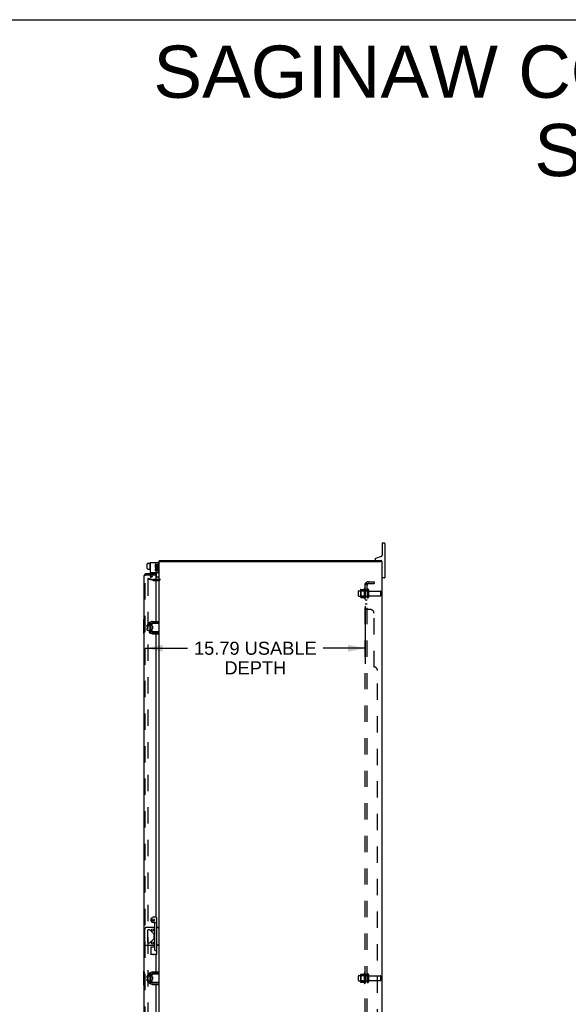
# Model space of a CAD drawing. Header units: inches. Extents: x 0 to 212, y 0 to 138.
# Tile 7 of 8: x 106 to 146, y 67 to 138. Entities that reach past the tile are written whole.
import ezdxf

# ---------------------------------------------------------------- set-up
doc = ezdxf.new("R2010")
doc.units = ezdxf.units.IN
doc.header["$LTSCALE"] = 11.6875
doc.header["$MEASUREMENT"] = 0
doc.linetypes.add('HIDDEN', pattern=[0.2, 0.1, -0.1])
doc.layers.get('0').update_dxf_attribs({"linetype": 'CONTINUOUS'})
for name, color, linetype in [('DEFAULT_2', 8, 'HIDDEN'), ('DIMENSIONS', 7, 'CONTINUOUS'), ('DOOR_ASSEMBLY', 7, 'CONTINUOUS'), ('SUBPANEL', 7, 'CONTINUOUS')]:
    doc.layers.add(name, color=color, linetype=linetype)
doc.styles.get("Standard").update_dxf_attribs({"font": 'arial.ttf'})
doc.dimstyles.new('DIMSTYLE_1', dxfattribs={"dimtxt": 0.9375, "dimasz": 1.25, "dimexe": 0.09, "dimexo": 0.07, "dimgap": 0.0375, "dimtad": 0, "dimtih": 1, "dimtoh": 1, "dimzin": 4, "dimdsep": 46, "dimtxsty": 'Standard', "dimblk": '_FILLED', "dimblk1": '_FILLED', "dimblk2": '_FILLED', "dimcen": 0.09, "dimadec": 3, "dimazin": 1, "dimtfac": 1, "dimtdec": 3, "dimtofl": 0, "dimtmove": 0, "dimatfit": 3, "dimldrblk": '_FILLED', "dimfxl": 0, "dimtolj": 1, "dimtzin": 4, "dimarcsym": 0})

# ---------------------------------------------------------------- blocks, each defined once
blk = doc.blocks.new('_FILLED')
at = {"color": 0, "linetype": 'ByBlock'}
blk.add_solid([(0, 0), (-1, 0.2), (-1, -0.2)], dxfattribs=at)
blk = doc.blocks.new('*D4')
at = {"layer": 'DIMENSIONS', "color": 2, "linetype": 'Continuous'}
for p, q in [((131.063, 95.379), (131.063, 91.241)), ((115.27, 92.366), (118.3, 92.366)), ((131.063, 92.366), (128.034, 92.366))]:
    blk.add_line(p, q, dxfattribs=at)
at = {"layer": 'DIMENSIONS', "color": 2, "linetype": 'Continuous', "xscale": 1.25, "yscale": 1.25, "zscale": 1.25, "rotation": 180}
blk.add_blockref('_FILLED', (115.27, 92.366), dxfattribs=at)
at = {"layer": 'DIMENSIONS', "color": 2, "linetype": 'Continuous', "xscale": 1.25, "yscale": 1.25, "zscale": 1.25}
blk.add_blockref('_FILLED', (131.063, 92.366), dxfattribs=at)
at = {"layer": 'DIMENSIONS', "color": 2, "linetype": 'Continuous', "insert": (123.167, 92.835), "char_height": 0.9375, "width": 8.79647, "attachment_point": 2, "line_spacing_factor": 0.9}
blk.add_mtext('15.79 USABLE\\PDEPTH', dxfattribs=at)

msp = doc.modelspace()

# ---------------------------------------------------------------- linework, layer by layer
at = {"color": 7, "linetype": 'Continuous'}
for p, q in [((0, 137.5), (212.5, 137.5)), ((132.2632, 99.8975), (132.2632, 99.0375)), ((132.4382, 99.9225), (132.2882, 99.9225)), ((132.4632, 99.8975), (132.4632, 97.4475)), ((115.4107, 98.0819), (115.4107, 98.4371)), ((115.4207, 98.4484), (115.4787, 98.4484)), ((115.4787, 98.4484), (115.4787, 98.4648)), ((115.4787, 98.4648), (115.5857, 98.4648)), ((115.5857, 98.5003), (115.5857, 98.0133)), ((115.5957, 98.5103), (115.6157, 98.5103)), ((116.1832, 98.5224), (116.1697, 98.5224)), ((116.2633, 98.5975), (116.3755, 98.5975)), ((116.2862, 98.5975), (116.2862, 98.6725)), ((131.7632, 98.7505), (131.7632, 98.7325)), ((132.204, 98.9529), (131.8027, 98.8068)), ((132.2607, 98.5975), (132.1634, 98.5975)), ((132.2102, 98.5975), (132.2102, 98.6725)), ((115.4207, 98.0707), (115.4787, 98.0707)), ((115.4787, 98.0553), (115.4787, 98.0707)), ((115.4787, 98.0553), (115.5857, 98.0553)), ((115.5957, 98.0033), (115.6157, 98.0033)), ((116.0757, 97.4699), (116.0757, 97.785)), ((116.2232, 97.4599), (116.0857, 97.4599)), ((132.4382, 97.4225), (132.2882, 97.4225)), ((115.5857, 94.091), (115.5857, 93.604)), ((115.5957, 94.101), (115.6157, 94.101)), ((115.6257, 94.1612), (115.6288, 94.1612)), ((115.7297, 94.13), (115.7297, 93.565)), ((115.7337, 93.9648), (115.7337, 94.15)), ((115.7437, 94.16), (116.2632, 94.16)), ((116.2297, 94.19), (115.7897, 94.19)), ((116.2297, 94.19), (116.2297, 94.294)), ((115.4107, 93.8815), (115.4107, 94.0175)), ((115.4107, 93.8815), (115.4787, 93.8815)), ((115.4107, 93.6675), (115.4107, 93.8135)), ((115.4107, 93.8135), (115.4787, 93.8135)), ((115.4207, 94.0275), (115.5857, 94.0275)), ((115.4207, 93.6575), (115.5857, 93.6575)), ((115.4787, 93.8135), (115.4787, 93.8815)), ((115.5957, 93.594), (115.6157, 93.594)), ((115.6257, 93.5338), (115.6288, 93.5338)), ((115.7337, 93.545), (115.7337, 93.7301)), ((115.7937, 93.94), (115.7437, 93.94)), ((115.7937, 93.755), (115.7437, 93.755)), ((116.2632, 93.535), (115.7437, 93.535)), ((115.7599, 93.755), (115.7599, 93.94)), ((115.7612, 93.8678), (115.7599, 93.8799)), ((115.7644, 93.8355), (115.7612, 93.8678)), ((115.7659, 93.8198), (115.7644, 93.8355)), ((115.77, 93.755), (115.7757, 93.7646)), ((115.7744, 93.7669), (115.7813, 93.755)), ((115.7867, 93.8708), (115.7853, 93.8919)), ((115.7902, 93.8169), (115.7867, 93.8708)), ((115.7897, 93.505), (116.2297, 93.505)), ((115.7915, 93.7963), (115.7902, 93.8169)), ((115.7937, 93.94), (115.7937, 93.755)), ((116.1904, 93.5424), (116.1832, 93.545)), ((116.2297, 93.505), (116.2297, 93.401)), ((115.2268, 71.1415), (115.2268, 72.2035)), ((115.3518, 72.3285), (115.9527, 72.3285)), ((115.5794, 72.1375), (115.4803, 72.1375)), ((115.8895, 71.8533), (115.6236, 72.1192)), ((116.0927, 72.3285), (116.2632, 72.3285)), ((116.1819, 72.2784), (116.1694, 72.2685)), ((115.4178, 72.075), (115.4178, 71.27)), ((115.6236, 71.2258), (115.8895, 71.4917)), ((115.9078, 71.5359), (115.9078, 71.8091)), ((115.9527, 71.0165), (115.3518, 71.0165)), ((115.4803, 71.2075), (115.5794, 71.2075)), ((116.2632, 71.0165), (116.0927, 71.0165)), ((115.4107, 68.7065), (115.4107, 68.8425)), ((115.4107, 68.7065), (115.4787, 68.7065)), ((115.4107, 68.4925), (115.4107, 68.6385)), ((115.4107, 68.6385), (115.4787, 68.6385)), ((115.4207, 68.8525), (115.5857, 68.8525)), ((115.4787, 68.6385), (115.4787, 68.7065)), ((115.5857, 68.916), (115.5857, 68.429)), ((115.5957, 68.926), (115.6157, 68.926)), ((115.6257, 68.9862), (115.6288, 68.9862)), ((115.7297, 68.955), (115.7297, 68.39)), ((115.7337, 68.7898), (115.7337, 68.975)), ((115.7437, 68.985), (116.2632, 68.985)), ((115.7937, 68.765), (115.7437, 68.765)), ((115.7599, 68.58), (115.7599, 68.765)), ((115.7612, 68.6928), (115.7599, 68.7049)), ((115.7644, 68.6605), (115.7612, 68.6928)), ((115.7659, 68.6448), (115.7644, 68.6605)), ((115.77, 68.58), (115.7757, 68.5896)), ((115.7744, 68.5919), (115.7813, 68.58)), ((115.7867, 68.6958), (115.7853, 68.7169)), ((115.7902, 68.6419), (115.7867, 68.6958)), ((116.2297, 69.015), (115.7897, 69.015)), ((115.7915, 68.6213), (115.7902, 68.6419)), ((115.7937, 68.765), (115.7937, 68.58)), ((116.2297, 69.015), (116.2297, 69.119)), ((115.4207, 68.4825), (115.5857, 68.4825)), ((115.5957, 68.419), (115.6157, 68.419)), ((115.6257, 68.3588), (115.6288, 68.3588)), ((115.7337, 68.37), (115.7337, 68.5551)), ((115.7937, 68.58), (115.7437, 68.58)), ((116.2632, 68.36), (115.7437, 68.36)), ((115.7897, 68.33), (116.2297, 68.33)), ((116.1904, 68.3674), (116.1832, 68.37)), ((116.2297, 68.33), (116.2297, 68.226))]:
    msp.add_line(p, q, dxfattribs=at)
at = {"color": 3, "linetype": 'Continuous'}
for p, q in [((115.6257, 98.5224), (115.6257, 97.785)), ((115.6257, 98.5224), (116.1697, 98.5224)), ((115.9783, 98.4107), (115.9783, 98.2407)), ((116.0247, 98.4107), (115.9783, 98.4107)), ((116.0247, 98.2871), (116.0247, 98.4107)), ((116.0711, 98.2871), (116.0247, 98.2871)), ((116.0711, 98.3875), (116.0711, 98.2871)), ((116.1158, 98.3875), (116.0711, 98.3875)), ((116.1158, 98.2871), (116.1158, 98.3875)), ((116.1639, 98.2871), (116.1158, 98.2871)), ((116.1639, 98.4107), (116.1639, 98.2871)), ((116.2103, 98.4107), (116.1639, 98.4107)), ((116.2103, 98.2407), (116.2103, 98.4107)), ((116.2297, 97.845), (116.2297, 98.4624)), ((116.2632, 38.7475), (116.2632, 98.5975)), ((116.2632, 98.5975), (116.2633, 98.5975)), ((116.2862, 98.6725), (132.2102, 98.6725)), ((116.3755, 98.5975), (132.1533, 98.5975)), ((132.2607, 98.5975), (132.2632, 98.5975)), ((132.2632, 38.7475), (132.2632, 98.5975)), ((116.1697, 97.785), (115.6257, 97.785)), ((115.9783, 98.2407), (116.1714, 98.2407)), ((115.9783, 98.0705), (115.9783, 97.9699)), ((116.0247, 98.0705), (115.9783, 98.0705)), ((116.0304, 98.2142), (115.9878, 98.2326)), ((116.0247, 97.9699), (116.0247, 98.0705)), ((116.0711, 98.0009), (116.0711, 97.97)), ((116.1158, 97.9548), (116.1158, 98.0057)), ((116.1714, 98.2407), (116.1512, 98.2266)), ((116.1639, 98.0009), (116.1639, 97.9003)), ((116.1639, 97.9003), (116.2103, 97.9003)), ((116.1969, 98.2407), (116.2103, 98.2407)), ((116.2103, 97.9003), (116.2103, 98.0009)), ((116.2212, 97.2975), (116.0202, 97.2975)), ((115.6257, 94.1612), (115.6257, 93.5338)), ((115.7897, 94.294), (116.2297, 94.294)), ((115.7897, 93.401), (116.2297, 93.401)), ((115.6257, 68.9862), (115.6257, 68.3588)), ((115.7897, 69.119), (116.2297, 69.119)), ((115.7897, 68.226), (116.2297, 68.226))]:
    msp.add_line(p, q, dxfattribs=at)
at = {"color": 7, "linetype": 'Continuous'}
for points in [[(116.1832, 94.15), (116.1904, 94.1525), (116.1938, 94.1537), (116.197, 94.1547), (116.2, 94.1557), (116.2029, 94.1566), (116.2057, 94.1573), (116.2084, 94.158), (116.2109, 94.1586), (116.2133, 94.1591), (116.2156, 94.1595), (116.2179, 94.1598), (116.2199, 94.1599), (116.2219, 94.16)], [(115.7337, 93.5847), (115.7322, 93.586), (115.7308, 93.5876), (115.7297, 93.5893)], [(115.7337, 93.9648), (115.7337, 93.963), (115.7338, 93.9613), (115.734, 93.9597), (115.7341, 93.9582), (115.7344, 93.9567), (115.7346, 93.9553), (115.7349, 93.9539), (115.7352, 93.9526), (115.7355, 93.9514), (115.7359, 93.9502), (115.7362, 93.9491), (115.7366, 93.948), (115.737, 93.9469), (115.7375, 93.946), (115.738, 93.945), (115.7385, 93.9441), (115.739, 93.9433), (115.7395, 93.9425), (115.7401, 93.9419), (115.7407, 93.9413), (115.7414, 93.9407), (115.7421, 93.9403), (115.7429, 93.9401), (115.7437, 93.94)], [(115.7437, 93.755), (115.7429, 93.7549), (115.7422, 93.7546), (115.7415, 93.7543), (115.7408, 93.7538), (115.7402, 93.7532), (115.7396, 93.7525), (115.7391, 93.7518), (115.7386, 93.751), (115.7381, 93.7501), (115.7376, 93.7492), (115.7371, 93.7482), (115.7367, 93.7472), (115.7363, 93.7461), (115.7359, 93.745), (115.7356, 93.7438), (115.7352, 93.7426), (115.7349, 93.7413), (115.7346, 93.7399), (115.7344, 93.7384), (115.7342, 93.7369), (115.734, 93.7354), (115.7338, 93.7337), (115.7337, 93.732), (115.7337, 93.7301)], [(115.7744, 93.7669), (115.7739, 93.7679), (115.7731, 93.7702), (115.7723, 93.7732), (115.7715, 93.7769), (115.7707, 93.7814), (115.7699, 93.7865), (115.7691, 93.7922), (115.7683, 93.7984), (115.7675, 93.8052), (115.7667, 93.8123), (115.7659, 93.8198)], [(115.7853, 93.8919), (115.7846, 93.9021), (115.7839, 93.9118), (115.7832, 93.921), (115.7825, 93.9296), (115.7818, 93.9375), (115.7816, 93.94)], [(115.7937, 93.7678), (115.7936, 93.7686), (115.7929, 93.7774), (115.7922, 93.7866), (115.7915, 93.7963)], [(116.2219, 93.535), (116.2199, 93.535), (116.2179, 93.5352), (116.2156, 93.5355), (116.2133, 93.5359), (116.2109, 93.5363), (116.2084, 93.5369), (116.2057, 93.5376), (116.2029, 93.5384), (116.2, 93.5393), (116.197, 93.5402), (116.1938, 93.5413), (116.1904, 93.5424)], [(116.2569, 72.3285), (116.2535, 72.328), (116.2496, 72.3266), (116.2452, 72.3245), (116.2404, 72.3218), (116.2353, 72.3187), (116.23, 72.3151), (116.2244, 72.3112), (116.2187, 72.307), (116.2127, 72.3026), (116.2067, 72.298), (116.2006, 72.2932), (116.1944, 72.2883), (116.1881, 72.2834), (116.1819, 72.2784)], [(116.1881, 71.0616), (116.1756, 71.0715), (116.1694, 71.0765)], [(116.2569, 71.0165), (116.2535, 71.0171), (116.2496, 71.0184), (116.2452, 71.0205), (116.2404, 71.0232), (116.2353, 71.0263), (116.23, 71.0299), (116.2244, 71.0338), (116.2187, 71.038), (116.2127, 71.0424), (116.2067, 71.0471), (116.2006, 71.0518), (116.1944, 71.0567), (116.1881, 71.0616)], [(115.7337, 68.7898), (115.7337, 68.788), (115.7338, 68.7863), (115.734, 68.7847), (115.7341, 68.7832), (115.7344, 68.7817), (115.7346, 68.7803), (115.7349, 68.7789), (115.7352, 68.7776), (115.7355, 68.7764), (115.7359, 68.7752), (115.7362, 68.7741), (115.7366, 68.773), (115.737, 68.7719), (115.7375, 68.771), (115.738, 68.77), (115.7385, 68.7691), (115.739, 68.7683), (115.7395, 68.7675), (115.7401, 68.7669), (115.7407, 68.7663), (115.7414, 68.7657), (115.7421, 68.7653), (115.7429, 68.7651), (115.7437, 68.765)], [(115.7744, 68.5919), (115.7739, 68.5929), (115.7731, 68.5952), (115.7723, 68.5982), (115.7715, 68.6019), (115.7707, 68.6064), (115.7699, 68.6115), (115.7691, 68.6172), (115.7683, 68.6234), (115.7675, 68.6302), (115.7667, 68.6373), (115.7659, 68.6448)], [(115.7853, 68.7169), (115.7846, 68.7271), (115.7839, 68.7368), (115.7832, 68.746), (115.7825, 68.7546), (115.7818, 68.7625), (115.7816, 68.765)], [(115.7937, 68.5928), (115.7936, 68.5936), (115.7929, 68.6024), (115.7922, 68.6116), (115.7915, 68.6213)], [(116.1832, 68.975), (116.1904, 68.9775), (116.1938, 68.9787), (116.197, 68.9797), (116.2, 68.9807), (116.2029, 68.9816), (116.2057, 68.9823), (116.2084, 68.983), (116.2109, 68.9836), (116.2133, 68.9841), (116.2156, 68.9845), (116.2179, 68.9848), (116.2199, 68.9849), (116.2219, 68.985)], [(115.7337, 68.4097), (115.7322, 68.411), (115.7308, 68.4126), (115.7297, 68.4143)], [(115.7437, 68.58), (115.7429, 68.5799), (115.7422, 68.5796), (115.7415, 68.5793), (115.7408, 68.5788), (115.7402, 68.5782), (115.7396, 68.5775), (115.7391, 68.5768), (115.7386, 68.576), (115.7381, 68.5751), (115.7376, 68.5742), (115.7371, 68.5732), (115.7367, 68.5722), (115.7363, 68.5711), (115.7359, 68.57), (115.7356, 68.5688), (115.7352, 68.5676), (115.7349, 68.5663), (115.7346, 68.5649), (115.7344, 68.5634), (115.7342, 68.5619), (115.734, 68.5604), (115.7338, 68.5587), (115.7337, 68.557), (115.7337, 68.5551)], [(116.2219, 68.36), (116.2199, 68.36), (116.2179, 68.3602), (116.2156, 68.3605), (116.2133, 68.3609), (116.2109, 68.3613), (116.2084, 68.3619), (116.2057, 68.3626), (116.2029, 68.3634), (116.2, 68.3643), (116.197, 68.3652), (116.1938, 68.3663), (116.1904, 68.3674)]]:
    msp.add_lwpolyline(points, dxfattribs=at)
for centre in [(115.7984, 72.1375), (115.7984, 71.2075)]:
    msp.add_circle(centre, 0.08, dxfattribs=at)
for centre, radius, start, end in [((132.2882, 99.8975), 0.025, 90, 180), ((132.4382, 99.8975), 0.025, 0, 90), ((132.1732, 99.0375), 0.09, 290, 360), ((115.5957, 98.5003), 0.01, 90, 180.000005), ((115.6157, 98.5003), 0.01, 359.999995, 90), ((115.7437, 98.5068), 0.0162, 73.790962, 106.209038), ((116.1832, 98.4424), 0.08, 0, 90), ((131.8232, 98.7505), 0.06, 110, 180), ((131.8232, 98.7325), 0.06, 180, 270), ((132.1732, 98.5825), 0.09, 9.609362, 65.69873), ((115.5957, 98.0133), 0.01, 179.999995, 270), ((115.6157, 98.0133), 0.01, 270, 0.000005), ((116.0857, 97.4699), 0.01, 180, 270), ((116.2232, 97.4999), 0.04, 270, 360), ((132.2882, 97.4475), 0.025, 180, 270), ((132.4382, 97.4475), 0.025, 270, 360), ((115.5957, 94.091), 0.01, 90, 180), ((115.6157, 94.091), 0.01, 0, 90), ((115.7897, 94.13), 0.06, 90, 180), ((115.7437, 94.0975), 0.0162, 128.109548, 149.75015), ((115.7437, 94.15), 0.01, 90, 144.847701), ((115.4207, 94.0175), 0.01, 90, 180), ((115.4207, 93.6675), 0.01, 180, 270), ((115.5957, 93.604), 0.01, 180, 270), ((115.6157, 93.604), 0.01, 270, 360), ((115.7437, 93.5975), 0.0162, 210.24985, 231.890452), ((115.7897, 93.565), 0.06, 180, 270), ((115.7437, 93.545), 0.01, 214.70761, 270), ((115.3518, 72.2035), 0.125, 90, 180), ((115.4803, 72.075), 0.0625, 90, 180), ((115.5794, 72.075), 0.0625, 45, 90), ((115.8453, 71.8091), 0.0625, 0, 45), ((115.8453, 71.5359), 0.0625, 315, 360), ((115.3518, 71.1415), 0.125, 180, 270), ((115.4803, 71.27), 0.0625, 180, 270), ((115.5794, 71.27), 0.0625, 270, 315), ((115.4207, 68.8425), 0.01, 90, 180), ((115.5957, 68.916), 0.01, 90, 180), ((115.6157, 68.916), 0.01, 0, 90), ((115.7897, 68.955), 0.06, 90, 180), ((115.7437, 68.9225), 0.0162, 128.109548, 149.75015), ((115.7437, 68.975), 0.01, 90, 144.847701), ((115.4207, 68.4925), 0.01, 180, 270), ((115.5957, 68.429), 0.01, 180, 270), ((115.6157, 68.429), 0.01, 270, 360), ((115.7437, 68.4225), 0.0162, 210.24985, 231.890452), ((115.7897, 68.39), 0.06, 180, 270), ((115.7437, 68.37), 0.01, 214.843837, 270)]:
    msp.add_arc(centre, radius, start, end, dxfattribs=at)
at = {"color": 3, "linetype": 'Continuous'}
for centre, radius, start, end in [((116.1697, 98.4624), 0.06, 0, 90), ((116.0943, 98.1865), 0.116, 156.596647, 341.879131), ((116.0479, 97.9699), 0.0696, 179.991136, 347.433789), ((116.0943, 98.1865), 0.0696, 156.596647, 35.112175), ((116.0479, 97.9699), 0.0232, 180, 0.048471), ((116.1407, 98.0009), 0.0696, 0, 180), ((116.1412, 97.9973), 0.0267, 83.428547, 161.76278), ((116.1407, 98.0009), 0.0232, 0, 81.229462), ((116.1697, 97.845), 0.06, 270, 360), ((116.0943, 98.1865), 0.116, 25.737045, 27.853202), ((116.0967, 98.1867), 0.1137, 341.419882, 26.196295), ((116.2212, 97.3395), 0.042, 270, 360), ((115.7897, 94.13), 0.164, 90, 180), ((115.7897, 93.565), 0.164, 180, 270), ((115.7897, 68.955), 0.164, 90, 180), ((115.7897, 68.39), 0.164, 180, 270)]:
    msp.add_arc(centre, radius, start, end, dxfattribs=at)
at = {"color": 7, "linetype": 'Continuous'}
for centre, major_axis, ratio, start_param, end_param in [((115.4207, 98.4371), (0, 0.0113), 0.8861604, 0, 1.5707963), ((115.4207, 98.0819), (0, 0.0111), 0.8988338, -4.712389, -3.1415927)]:
    msp.add_ellipse(centre, major_axis=major_axis, ratio=ratio, start_param=start_param, end_param=end_param, dxfattribs=at)
at = {"layer": 'DEFAULT_2', "color": 8, "linetype": 'HIDDEN'}
for p, q in [((115.6257, 97.785), (115.6257, 97.568)), ((115.7297, 97.785), (115.7297, 97.568)), ((115.47, 97.4018), (115.4506, 97.3293)), ((115.8367, 97.2259), (115.4506, 97.3293)), ((115.4506, 97.3062), (115.4506, 40.0388)), ((115.47, 97.4018), (115.8561, 97.2983)), ((115.6809, 97.4445), (115.6396, 97.516)), ((115.771, 97.4965), (115.6809, 97.4445)), ((115.7297, 97.568), (115.771, 97.4965)), ((116.0202, 97.2975), (115.8626, 97.2975)), ((115.8626, 97.2225), (116.2212, 97.2225)), ((130.5632, 96.14), (130.5632, 96.455)), ((130.5932, 96.485), (131.1882, 96.485)), ((130.7272, 96.5531), (130.7272, 96.0419)), ((130.7472, 96.481), (130.7272, 96.501)), ((130.7377, 96.575), (130.9654, 96.575)), ((130.7472, 96.481), (130.7472, 96.114)), ((131.0432, 96.481), (130.7472, 96.481)), ((130.9932, 96.6533), (130.9932, 95.9416)), ((131.0432, 96.481), (131.0632, 96.501)), ((131.0432, 96.481), (131.0432, 96.114)), ((131.0632, 96.6316), (131.0632, 95.9633)), ((131.1882, 96.555), (131.1882, 96.04)), ((131.2982, 96.555), (131.2982, 96.04)), ((131.3607, 96.4625), (132.1582, 96.4625)), ((132.1882, 96.1625), (132.1882, 96.4325)), ((130.5932, 96.11), (131.1882, 96.11)), ((130.7472, 96.114), (130.7272, 96.094)), ((130.7377, 96.02), (130.9654, 96.02)), ((131.0432, 96.114), (130.7472, 96.114)), ((131.0432, 96.114), (131.0632, 96.094)), ((131.3607, 96.1325), (132.1582, 96.1325)), ((130.5632, 68.515), (130.5632, 68.83)), ((130.5932, 68.86), (131.1882, 68.86)), ((130.7272, 68.9281), (130.7272, 68.4169)), ((130.7472, 68.856), (130.7272, 68.876)), ((130.7377, 68.95), (130.9654, 68.95)), ((131.0432, 68.856), (130.7472, 68.856)), ((130.7472, 68.856), (130.7472, 68.489)), ((130.9932, 69.0283), (130.9932, 68.3166)), ((131.0432, 68.856), (131.0632, 68.876)), ((131.0432, 68.856), (131.0432, 68.489)), ((131.0632, 69.0066), (131.0632, 68.3383)), ((131.1882, 68.93), (131.1882, 68.415)), ((131.2982, 68.93), (131.2982, 68.415)), ((131.3607, 68.8375), (132.1582, 68.8375)), ((132.1882, 68.5375), (132.1882, 68.8075)), ((130.5932, 68.485), (131.1882, 68.485)), ((130.7472, 68.489), (130.7272, 68.469)), ((130.7377, 68.395), (130.9654, 68.395)), ((131.0432, 68.489), (130.7472, 68.489)), ((131.0432, 68.489), (131.0632, 68.469)), ((131.3607, 68.5075), (132.1582, 68.5075))]:
    msp.add_line(p, q, dxfattribs=at)
for points in [[(115.4621, 97.3209), (115.4605, 97.3204), (115.4589, 97.3198), (115.4575, 97.319), (115.4561, 97.318), (115.4549, 97.3169), (115.4538, 97.3157), (115.4528, 97.3143), (115.452, 97.3128), (115.4514, 97.3112), (115.4509, 97.3096), (115.4507, 97.3079), (115.4506, 97.3062)], [(115.465, 97.3212), (115.4637, 97.3211), (115.4621, 97.3209)], [(115.4686, 97.3207), (115.467, 97.3211), (115.4653, 97.3212), (115.465, 97.3212)]]:
    msp.add_lwpolyline(points, dxfattribs=at)
for centre, radius, start, end in [((115.7297, 97.568), 0.104, 180, 210), ((115.8626, 97.3225), 0.1, 255, 270), ((115.8626, 97.3225), 0.025, 255, 270), ((116.2212, 97.3395), 0.117, 270, 360), ((130.5932, 96.455), 0.03, 90, 180.000005), ((130.8684, 96.5531), 0.1412, 174.791949, 180), ((130.7377, 96.565), 0.01, 90, 174.80617), ((130.9467, 96.585), 0.01, 270, 336.032072), ((131.5934, 96.2975), 0.6977, 149.336868, 156.032072), ((131.0248, 96.6316), 0.0384, 0, 145.550335), ((131.2432, 96.555), 0.055, 0, 180.000001), ((131.3607, 96.525), 0.0625, 180.000004, 270), ((132.1582, 96.4325), 0.03, 359.999999, 90), ((132.1582, 96.1625), 0.03, 270, 0.000001), ((130.5932, 96.14), 0.03, 179.999995, 270), ((130.8684, 96.0419), 0.1412, 180, 185.208051), ((130.7377, 96.03), 0.01, 185.19383, 270), ((130.9467, 96.01), 0.01, 23.967928, 90), ((131.5934, 96.2975), 0.6977, 203.967928, 210.663132), ((131.0248, 95.9633), 0.0384, 214.449665, 360), ((131.2432, 96.04), 0.055, 179.999999, 360), ((131.3607, 96.07), 0.0625, 90, 179.999996), ((130.5932, 68.83), 0.03, 90, 180.000005), ((130.8684, 68.9281), 0.1412, 174.791949, 180), ((130.7377, 68.94), 0.01, 90, 174.80617), ((130.9467, 68.96), 0.01, 270, 336.032072), ((131.5934, 68.6725), 0.6977, 149.336868, 156.032072), ((131.0248, 69.0066), 0.0384, 0, 145.550335), ((131.2432, 68.93), 0.055, 0, 180.000001), ((131.3607, 68.9), 0.0625, 180.000004, 270), ((132.1582, 68.8075), 0.03, 359.999999, 90), ((130.5932, 68.515), 0.03, 179.999995, 270), ((130.8684, 68.4169), 0.1412, 180, 185.208051), ((130.7377, 68.405), 0.01, 185.19383, 270), ((130.9467, 68.385), 0.01, 23.967928, 90), ((131.5934, 68.6725), 0.6977, 203.967928, 210.663132), ((131.0248, 68.3383), 0.0384, 214.449665, 360), ((131.2432, 68.415), 0.055, 179.999999, 360), ((131.3607, 68.445), 0.0625, 90, 179.999996), ((132.1582, 68.5375), 0.03, 270, 0.000001)]:
    msp.add_arc(centre, radius, start, end, dxfattribs=at)
at = {"layer": 'DOOR_ASSEMBLY', "color": 3, "linetype": 'Continuous'}
for p, q in [((115.1952, 39.7581), (115.1952, 97.5869)), ((116.0202, 97.7039), (115.3122, 97.7039)), ((116.0202, 97.6289), (116.0202, 94.294)), ((115.5789, 94.0275), (115.5789, 94.2037)), ((115.6289, 94.2537), (115.6822, 94.2537)), ((116.0202, 94.19), (116.0202, 94.16)), ((115.5789, 93.4912), (115.5789, 93.6575)), ((115.6822, 93.4412), (115.6289, 93.4412)), ((116.0202, 93.535), (116.0202, 93.505)), ((116.0202, 93.401), (116.0202, 73.0475)), ((116.0202, 70.385), (116.0202, 69.119)), ((115.5789, 68.8525), (115.5789, 69.0287)), ((115.6289, 69.0787), (115.6822, 69.0787)), ((116.0202, 69.015), (116.0202, 68.985)), ((115.5789, 68.3162), (115.5789, 68.4825)), ((115.6822, 68.2662), (115.6289, 68.2662)), ((116.0202, 68.36), (116.0202, 68.33)), ((116.0202, 68.226), (116.0202, 43.944))]:
    msp.add_line(p, q, dxfattribs=at)
at = {"layer": 'DOOR_ASSEMBLY', "color": 8, "linetype": 'HIDDEN'}
for p, q in [((115.2702, 39.7581), (115.2702, 97.5869)), ((115.3122, 97.6289), (116.0202, 97.6289)), ((115.5789, 97.7039), (115.5789, 97.6289)), ((115.7382, 97.6289), (115.7382, 97.7039))]:
    msp.add_line(p, q, dxfattribs=at)
at = {"layer": 'DOOR_ASSEMBLY', "color": 7, "linetype": 'Continuous'}
for p, q in [((116.0202, 97.7039), (116.0202, 97.6289)), ((115.1352, 94.4076), (115.1352, 93.4376)), ((115.1502, 94.4226), (115.1952, 94.4226)), ((115.1819, 94.3226), (115.1819, 93.5226)), ((115.1502, 93.4226), (115.1952, 93.4226)), ((116.0627, 73.0475), (115.8427, 73.0475)), ((116.0927, 70.385), (116.0927, 73.0175)), ((115.9227, 72.6725), (115.8427, 72.6725)), ((115.9527, 70.7025), (115.9527, 72.6425)), ((115.9827, 72.6725), (116.0627, 72.6725)), ((115.6552, 70.9225), (115.6552, 70.385)), ((115.6552, 70.9225), (115.9527, 70.9225)), ((116.0927, 70.385), (115.6552, 70.385)), ((115.9747, 70.6725), (116.0627, 70.6725)), ((115.1352, 69.1575), (115.1352, 68.1875)), ((115.1502, 69.1725), (115.1952, 69.1725)), ((115.1819, 69.0725), (115.1819, 68.2725)), ((115.1502, 68.1725), (115.1952, 68.1725))]:
    msp.add_line(p, q, dxfattribs=at)
for points in [[(115.1802, 94.3588), (115.1807, 94.3531), (115.1811, 94.3472), (115.1814, 94.3412), (115.1817, 94.3351), (115.1818, 94.3289), (115.1819, 94.3226)], [(115.1819, 93.5226), (115.1818, 93.5163), (115.1817, 93.5101), (115.1814, 93.504), (115.1811, 93.498), (115.1807, 93.4921), (115.1802, 93.4864)], [(115.6552, 70.9225), (115.6554, 70.9223), (115.656, 70.9216), (115.6571, 70.9206), (115.6765, 70.9012)], [(115.6765, 70.9012), (115.6807, 70.897), (115.6852, 70.8925)], [(115.6552, 70.385), (115.6554, 70.3852), (115.656, 70.3858), (115.6571, 70.3869), (115.6765, 70.4063)], [(115.6765, 70.4063), (115.6807, 70.4105), (115.6852, 70.415)], [(115.9227, 70.7025), (115.9293, 70.6958), (115.9358, 70.6899), (115.9424, 70.6846), (115.949, 70.6802), (115.9556, 70.6768), (115.9622, 70.6743), (115.9685, 70.6729), (115.9747, 70.6725)], [(116.0714, 70.4063), (116.0672, 70.4105), (116.0627, 70.415)], [(116.0927, 70.385), (116.0925, 70.3852), (116.0919, 70.3858), (116.0908, 70.3869), (116.0714, 70.4063)], [(115.1802, 69.1086), (115.1807, 69.103), (115.1811, 69.0971), (115.1814, 69.0911), (115.1817, 69.085), (115.1818, 69.0788), (115.1819, 69.0725)], [(115.1819, 68.2725), (115.1818, 68.2662), (115.1817, 68.26), (115.1814, 68.2538), (115.1811, 68.2478), (115.1807, 68.242), (115.1802, 68.2363)]]:
    msp.add_lwpolyline(points, dxfattribs=at)
for radius in [0.085, 0.08]:
    msp.add_circle((115.8427, 72.86), radius, dxfattribs=at)
at = {"layer": 'DOOR_ASSEMBLY', "color": 3, "linetype": 'Continuous'}
for centre, radius, start, end in [((115.3122, 97.5869), 0.117, 90, 180), ((115.6289, 94.2037), 0.05, 90, 180), ((115.6289, 93.4912), 0.05, 180, 270), ((115.8427, 70.485), 0.109, 246.562487, 293.437513), ((115.6289, 69.0287), 0.05, 90, 180), ((115.6289, 68.3162), 0.05, 180, 270)]:
    msp.add_arc(centre, radius, start, end, dxfattribs=at)
at = {"layer": 'DOOR_ASSEMBLY', "color": 8, "linetype": 'HIDDEN'}
msp.add_arc((115.3122, 97.5869), 0.042, 90, 180, dxfattribs=at)
at = {"layer": 'DOOR_ASSEMBLY', "color": 7, "linetype": 'Continuous'}
for centre, radius, start, end in [((115.1502, 94.4076), 0.015, 90, 180), ((115.1802, 94.4076), 0.015, 0, 90), ((115.1502, 93.4376), 0.015, 180, 270), ((115.1802, 93.4376), 0.015, 270, 360), ((115.8427, 72.86), 0.1875, 90, 270), ((116.0627, 73.0175), 0.03, 0, 90), ((115.9227, 72.6425), 0.03, 359.998717, 89.993355), ((115.9827, 72.6425), 0.03, 90, 180), ((116.0627, 72.6425), 0.03, 0, 90), ((115.9827, 70.7025), 0.03, 180, 270), ((116.0627, 70.7025), 0.03, 270, 360), ((115.1502, 69.1575), 0.015, 90, 180), ((115.1802, 69.1575), 0.015, 0, 90), ((115.1502, 68.1875), 0.015, 180, 270), ((115.1802, 68.1875), 0.015, 270, 360)]:
    msp.add_arc(centre, radius, start, end, dxfattribs=at)
at = {"layer": 'SUBPANEL', "color": 8, "linetype": 'HIDDEN'}
for p, q in [((131.0632, 40.3287), (131.0632, 97.0162)), ((131.1882, 97.0162), (131.0632, 97.0162)), ((131.1171, 97.0548), (131.2137, 96.9754)), ((131.1419, 97.0138), (131.1433, 97.0134)), ((131.1433, 97.0134), (131.1447, 97.013)), ((131.1447, 97.013), (131.1462, 97.0126)), ((131.1462, 97.0126), (131.1477, 97.0122)), ((131.1477, 97.0122), (131.1492, 97.0118)), ((131.1492, 97.0118), (131.1507, 97.0113)), ((131.1507, 97.0113), (131.1522, 97.0109)), ((131.1522, 97.0109), (131.1538, 97.0104)), ((131.1538, 97.0104), (131.1554, 97.0099)), ((131.1554, 97.0099), (131.157, 97.0093)), ((131.1887, 96.9959), (131.188, 96.9965)), ((131.1882, 40.3287), (131.1882, 97.0162)), ((131.3002, 97.1412), (131.6882, 97.1412)), ((131.3002, 97.0162), (131.6882, 97.0162)), ((131.6882, 97.1412), (131.6882, 97.0162)), ((131.1882, 96.5475), (131.0632, 96.5475)), ((131.1882, 96.0475), (131.0632, 96.0475)), ((131.1882, 95.8193), (131.0632, 95.8193)), ((131.1882, 95.5383), (131.0632, 95.5383)), ((131.0633, 95.1752), (131.0632, 95.1766)), ((131.1882, 95.1766), (131.0632, 95.1766)), ((131.0642, 95.1721), (131.0636, 95.1737)), ((131.0684, 95.1667), (131.0665, 95.1685)), ((131.1171, 95.1412), (131.1151, 95.1428)), ((131.4382, 95.1412), (131.1171, 95.1412)), ((131.2139, 95.1479), (131.2135, 95.1495)), ((131.6882, 91.0162), (131.6882, 94.8912)), ((131.9382, 46.5787), (131.9382, 90.7662)), ((131.1882, 68.9225), (131.0632, 68.9225)), ((131.1882, 68.4225), (131.0632, 68.4225))]:
    msp.add_line(p, q, dxfattribs=at)
for points in [[(131.0858, 97.0364), (131.0824, 97.0349), (131.0792, 97.0334), (131.0762, 97.0319), (131.0735, 97.0303), (131.0707, 97.0285), (131.0684, 97.0266), (131.0665, 97.0247), (131.0652, 97.0228), (131.0642, 97.021), (131.0636, 97.0193), (131.0633, 97.0177), (131.0632, 97.0162)], [(131.1171, 97.0548), (131.1151, 97.0526), (131.1128, 97.0505), (131.1101, 97.0485), (131.107, 97.0465), (131.1037, 97.0447), (131.1002, 97.0429), (131.0966, 97.0412), (131.093, 97.0396), (131.0858, 97.0364)], [(131.1285, 97.0163), (131.1284, 97.0163), (131.1284, 97.0163), (131.1285, 97.0163), (131.1287, 97.0163), (131.129, 97.0163), (131.1294, 97.0162), (131.1298, 97.0162), (131.1303, 97.0161), (131.1308, 97.016), (131.1313, 97.0159), (131.1319, 97.0159), (131.1324, 97.0158), (131.133, 97.0157), (131.1336, 97.0156), (131.1342, 97.0155), (131.1348, 97.0153), (131.1354, 97.0152), (131.136, 97.0151), (131.1367, 97.015), (131.1373, 97.0148), (131.1379, 97.0147), (131.1386, 97.0145), (131.1392, 97.0144), (131.1399, 97.0142), (131.1406, 97.0141), (131.1412, 97.0139), (131.1419, 97.0138)], [(131.1314, 97.0162), (131.1309, 97.0162), (131.1304, 97.0162), (131.1299, 97.0163), (131.1294, 97.0163), (131.1291, 97.0163), (131.1288, 97.0163), (131.1285, 97.0163), (131.1285, 97.0163)], [(131.157, 97.0093), (131.1587, 97.0087), (131.1595, 97.0085), (131.1604, 97.0081), (131.1613, 97.0078), (131.1622, 97.0075), (131.1631, 97.0072), (131.164, 97.0068), (131.1649, 97.0065), (131.1659, 97.0061), (131.1668, 97.0057), (131.1678, 97.0053), (131.1688, 97.0049), (131.1697, 97.0045), (131.1707, 97.0042), (131.1716, 97.0038), (131.1725, 97.0034), (131.1734, 97.003), (131.1743, 97.0026), (131.1752, 97.0022), (131.176, 97.0018), (131.1768, 97.0014), (131.1776, 97.0011), (131.1784, 97.0007), (131.1792, 97.0003), (131.18, 96.9999), (131.1807, 96.9996), (131.1815, 96.9992), (131.1822, 96.9988), (131.183, 96.9985), (131.1837, 96.9981), (131.1844, 96.9977), (131.1851, 96.9974), (131.1857, 96.997), (131.1864, 96.9967), (131.187, 96.9963), (131.1877, 96.996), (131.1883, 96.9956), (131.1889, 96.9953), (131.1895, 96.9949), (131.19, 96.9946), (131.1905, 96.9943), (131.191, 96.994), (131.1914, 96.9937), (131.1918, 96.9935), (131.1921, 96.9933), (131.1921, 96.9933)], [(131.2027, 96.9926), (131.2007, 96.9947), (131.1988, 96.9969), (131.1969, 96.9992), (131.1949, 97.0015), (131.1932, 97.0039), (131.1916, 97.0063), (131.1903, 97.0086), (131.1894, 97.0107), (131.1887, 97.0127), (131.1883, 97.0146), (131.1882, 97.0162)], [(131.1921, 96.9933), (131.1922, 96.9932), (131.1922, 96.9932), (131.1922, 96.9933), (131.192, 96.9934), (131.1918, 96.9935), (131.1915, 96.9937), (131.1912, 96.994), (131.1908, 96.9942), (131.1905, 96.9945), (131.19, 96.9949), (131.1896, 96.9952), (131.1892, 96.9956), (131.1887, 96.9959)], [(131.2137, 96.9754), (131.2141, 96.976), (131.2142, 96.9768), (131.2142, 96.9776), (131.2139, 96.9786), (131.2135, 96.9796), (131.2128, 96.9808), (131.2119, 96.9822), (131.2107, 96.9836), (131.2094, 96.9852), (131.2079, 96.9869), (131.2063, 96.9887), (131.2027, 96.9926)], [(131.0762, 95.1613), (131.0735, 95.163), (131.0707, 95.1648), (131.0684, 95.1667), (131.0665, 95.1685), (131.0652, 95.1704), (131.0642, 95.1721), (131.0636, 95.1737), (131.0633, 95.1752), (131.0632, 95.1766)], [(131.0824, 95.1582), (131.0792, 95.1598), (131.0762, 95.1613), (131.0735, 95.163)], [(131.0966, 95.1522), (131.0893, 95.1552), (131.0858, 95.1567), (131.0824, 95.1582)], [(131.1128, 95.1444), (131.1101, 95.1459), (131.107, 95.1475), (131.1037, 95.1491), (131.1002, 95.1506), (131.0966, 95.1522)], [(131.1171, 95.1412), (131.1151, 95.1428), (131.1128, 95.1444), (131.1101, 95.1459)], [(131.1949, 95.1664), (131.1932, 95.1679), (131.1916, 95.1693), (131.1903, 95.1708), (131.1894, 95.1723), (131.1887, 95.1738), (131.1883, 95.1752), (131.1882, 95.1766)], [(131.1988, 95.1636), (131.1969, 95.165), (131.1949, 95.1664), (131.1932, 95.1679), (131.1916, 95.1693), (131.1903, 95.1708), (131.1894, 95.1723), (131.1887, 95.1738), (131.1883, 95.1752), (131.1882, 95.1766)], [(131.2128, 95.151), (131.2119, 95.1525), (131.2107, 95.1541), (131.2094, 95.1555), (131.2079, 95.1569), (131.2063, 95.1583), (131.2046, 95.1596), (131.2027, 95.161), (131.1988, 95.1636)], [(131.2137, 95.1412), (131.2141, 95.143), (131.2142, 95.1447), (131.2142, 95.1463), (131.2139, 95.1479), (131.2135, 95.1495), (131.2128, 95.151), (131.2119, 95.1525), (131.2107, 95.1541), (131.2094, 95.1555), (131.2079, 95.1569), (131.2063, 95.1583), (131.2046, 95.1596)], [(131.2141, 95.143), (131.2142, 95.1447), (131.2142, 95.1463)]]:
    msp.add_lwpolyline(points, dxfattribs=at)
for centre, radius, start, end in [((131.3002, 96.9042), 0.237, 90, 180), ((131.3002, 96.9042), 0.112, 90, 180), ((131.4382, 94.8912), 0.25, 0, 90), ((131.6882, 90.7662), 0.25, 0, 90)]:
    msp.add_arc(centre, radius, start, end, dxfattribs=at)

# ---------------------------------------------------------------- texts
at = {"layer": 'DIMENSIONS', "color": 2, "linetype": 'Continuous', "insert": (163.2888, 135.642), "char_height": 3.75, "width": 94.711896, "attachment_point": 2, "line_spacing_factor": 0.9}
msp.add_mtext('SAGINAW CONTROL & ENGINEERING\\PSCE-60H3616LP', dxfattribs=at)

# ---------------------------------------------------------------- dimensions: what is measured, and where the dimension line sits
at = {"layer": 'DIMENSIONS', "color": 2, "linetype": 'Continuous'}
dim = msp.add_linear_dim(base=(131.0632, 92.3661), p1=(115.2702, 97.6289), p2=(131.0632, 95.4489), text='<> USABLE\\PDEPTH', dimstyle='DIMSTYLE_1', dxfattribs=at)
dim.commit()
dim.dimension.update_dxf_attribs({"geometry": '*D4', "text_midpoint": (123.1667, 91.663), "dimtype": 160})

doc.saveas('drawing.dxf')
